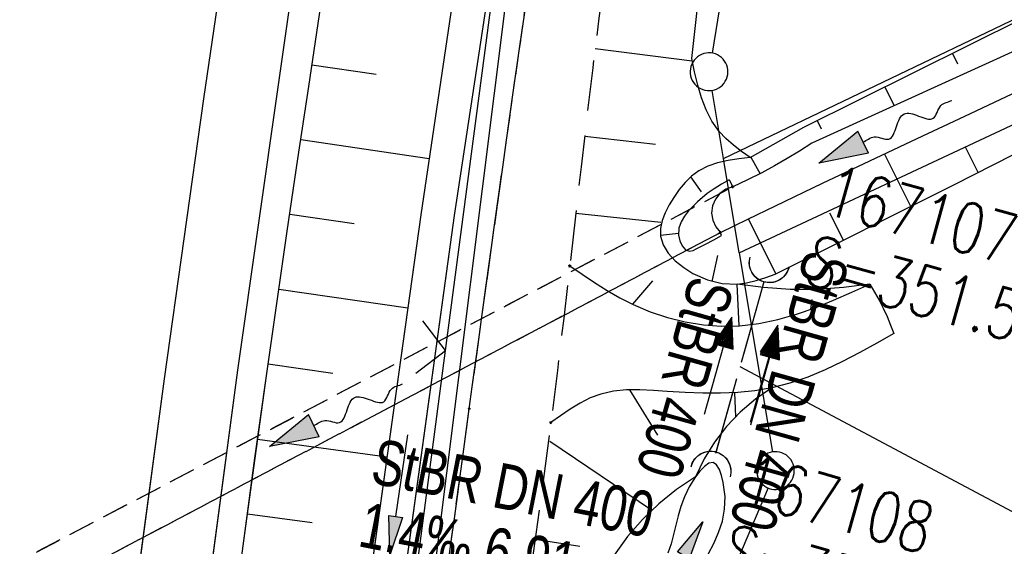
# Model space of a CAD drawing. Extents: x 508885 to 509191, y 457896 to 458644.
# Tile 53 of 58: x 509043 to 509082, y 458552 to 458573. Entities that reach past the tile are written whole.
import ezdxf

# ---------------------------------------------------------------- set-up
doc = ezdxf.new("R2010")
doc.units = 0
doc.header["$LTSCALE"] = 10
doc.header["$MEASUREMENT"] = 0
for name, pattern in [('AUSGEZOGEN', [0]), ('LT00', [0]), ('LT11', [0.3, 0.2, -0.1]), ('LT12', [0.4, 0.3, -0.1]), ('LT17', [0.15, 0.1, -0.05]), ('STRICHLINIE2', [0.375, 0.25, -0.125])]:
    doc.linetypes.add(name, pattern=pattern)
doc.layers.get('0').update_dxf_attribs({"linetype": 'LT00'})
for name, color, linetype in [('--EK_FBR', 1, 'LT00'), ('--EK_Halt-Pfeil', 4, 'LT00'), ('--EK_Haltung', 7, 'STRICHLINIE2'), ('--EK_Haltung-Text', 140, 'LT00'), ('--EK_Schacht-Text', 5, 'LT00'), ('--EL_DFK_AB_L', 21, 'LT00'), ('--EL_Halt-Pfeil', 4, 'LT00'), ('--EL_Haltung', 182, 'STRICHLINIE2'), ('--EL_Haltung-Text', 182, 'LT00'), ('--FLIEßRICHTPFEIL', 180, 'Continuous'), ('DFK_AB_L', 21, 'LT00'), ('DFK_GZPKT', 250, 'LT00'), ('DFK_KATASTER', 250, 'LT00'), ('DL', 182, 'LT12'), ('DL_PFEIL', 201, 'LT00'), ('DL_TEXT', 182, 'LT00'), ('PFEIL', 140, 'AUSGEZOGEN'), ('V111_AFBR_BAB', 250, 'LT00'), ('V111_BOESCH', 250, 'LT00'), ('V111_BOSCHUNG', 250, 'LT00'), ('V111_BR_KAPPE', 30, 'LT00'), ('V111_BR_WID', 30, 'LT17'), ('V111_EINFAHRT', 250, 'LT00'), ('V111_FELDWEG', 250, 'LT11'), ('V111_GRABEN', 250, 'LT00'), ('V111_LD_MARK', 250, 'LT00'), ('V111_UK_DURCH', 182, 'LT00'), ('V111_ZAUN', 40, 'LT00'), ('V112_AFBR_BAB', 250, 'LT00'), ('V112_BOESCH', 250, 'LT00'), ('V112_BOSCHUNG', 250, 'LT00'), ('V112_BR_KAPPE', 30, 'LT00'), ('V112_BR_WID', 30, 'LT17'), ('V112_EINFAHRT', 250, 'LT00'), ('V112_FELDWEG', 250, 'LT11'), ('V112_GRABEN', 250, 'LT00'), ('V112_LD_MARK', 250, 'LT00'), ('V112_UK_DURCH', 182, 'LT00'), ('V112_ZAUN', 40, 'LT00')]:
    doc.layers.add(name, color=color, linetype=linetype)
doc.styles.add('Haltungsbeschriftung', font='ARIAL.TTF', dxfattribs={"width": 0.75})
doc.styles.add('schachtbeschriftung', font='romans.shx', dxfattribs={"width": 0.75, "height": 2})

# ---------------------------------------------------------------- blocks, each defined once
blk = doc.blocks.new('SYMB7010')
at = {"color": 0, "linetype": 'ByBlock'}
for points in [[(-0.031408, 0.499213), (-0.093728, 0.49134), (-0.15457, 0.475719), (-0.212975, 0.452595), (-0.268021, 0.422333), (-0.31884, 0.385411), (-0.36463, 0.342411), (-0.40467, 0.29401), (-0.438329, 0.240973), (-0.465074, 0.184136), (-0.484486, 0.124395), (-0.496256, 0.062692), (-0.5002, 0)], [(0.5002, 0), (0.496256, 0.062692), (0.484485, 0.124395), (0.465074, 0.184136), (0.438329, 0.240973), (0.40467, 0.29401), (0.36463, 0.342411), (0.31884, 0.385411), (0.268021, 0.422333), (0.212975, 0.452595), (0.15457, 0.475719), (0.093728, 0.49134), (0.031408, 0.499213), (-0.031408, 0.499213)], [(-0.5002, 0), (-0.496256, -0.062692), (-0.484486, -0.124395), (-0.465075, -0.184136), (-0.438329, -0.240973), (-0.404671, -0.29401), (-0.36463, -0.342411), (-0.31884, -0.385411), (-0.268021, -0.422333), (-0.212975, -0.452595), (-0.154571, -0.475719), (-0.093728, -0.49134), (-0.031408, -0.499213), (0.031408, -0.499213)], [(0.031408, -0.499213), (0.093728, -0.491341), (0.15457, -0.475719), (0.212975, -0.452595), (0.268021, -0.422333), (0.31884, -0.385411), (0.36463, -0.342411), (0.404671, -0.294011), (0.438329, -0.240974), (0.465075, -0.184136), (0.484486, -0.124395), (0.496256, -0.062692), (0.500201, 0)]]:
    blk.add_lwpolyline(points, dxfattribs=at)
blk = doc.blocks.new('FLIEßRICHTPFEIL')
at = {"layer": '--FLIEßRICHTPFEIL'}
blk.add_hatch(color=256, dxfattribs=at).paths.add_polyline_path([(-1.95, 0.4875), (-1.95, -0.4875), (0, 0)])
for p, q in [((-1.95, 0.4875), (-1.95, -0.4875)), ((-1.95, 0.4875), (0, 0)), ((0, 0), (-1.95, -0.4875))]:
    blk.add_line(p, q, dxfattribs=at)
at = {"layer": '--FLIEßRICHTPFEIL', "start_tangent": (-1, 0), "end_tangent": (-1, 0)}
blk.add_spline([(-1.95, 0), (-2.4375, 0), (-2.925, 0.325), (-3.4125, 0), (-3.9, -0.325), (-4.3875, 0), (-4.875, 0.325), (-5.3625, 0), (-5.85, 0)], degree=3, dxfattribs=at)
blk = doc.blocks.new('Pfreil3')
at = {"layer": 'PFEIL'}
blk.add_hatch(color=256, dxfattribs=at).paths.add_polyline_path([(-1.549, 0.273), (-1.549, -0.273), (0, 0)])
for p, q in [((-1.549, 0), (-4.831, 0)), ((-1.549, -0.273), (-1.549, 0.273)), ((-1.549, 0.273), (0, 0)), ((0, 0), (-1.549, -0.273))]:
    blk.add_line(p, q, dxfattribs=at)
blk = doc.blocks.new('SYMB0011')
at = {"color": 0, "linetype": 'ByBlock'}
for p, q in [((0.5, 0), (-0.5, 0)), ((0, 0.5), (0, -0.5))]:
    blk.add_line(p, q, dxfattribs=at)
blk = doc.blocks.new('SYMB1107')
at = {"color": 0, "linetype": 'ByBlock'}
for points in [[(-0.2, 0), (-0.196157, 0.039018), (-0.184776, 0.076537), (-0.166294, 0.111114), (-0.141421, 0.141421), (-0.111114, 0.166294), (-0.076537, 0.184776), (-0.039018, 0.196157), (0, 0.2)], [(0, 0.2), (0.039018, 0.196157), (0.076537, 0.184776), (0.111114, 0.166294), (0.141421, 0.141421), (0.166294, 0.111114), (0.184776, 0.076537), (0.196157, 0.039018), (0.2, 0)]]:
    blk.add_lwpolyline(points, dxfattribs=at)
blk = doc.blocks.new('SYMB0024')
at = {"color": 0, "linetype": 'ByBlock'}
for p, q in [((-0.5, 0.5), (0, 0)), ((0, 0), (0.5, 0.5))]:
    blk.add_line(p, q, dxfattribs=at)
blk = doc.blocks.new('SYMB0070')
at = {"color": 0, "linetype": 'ByBlock'}
for p, q in [((0.5, 0), (0.2, 0.1)), ((0.2, 0.1), (0.2, 0)), ((-0.5, 0), (0.2, 0)), ((0.468, 0), (0.21, 0.086)), ((0.21, 0.086), (0.21, -0.086)), ((0.21, -0.086), (0.468, 0)), ((0.22, -0.072), (0.437, 0)), ((0.23, -0.058), (0.405, 0)), ((0.24, -0.045), (0.374, 0)), ((0.342, 0), (0.25, 0.031)), ((0.25, 0.031), (0.25, -0.031)), ((0.25, -0.031), (0.342, 0)), ((0.26, -0.017), (0.31, 0)), ((0.27, -0.003), (0.279, 0))]:
    blk.add_line(p, q, dxfattribs=at)
for points in [[(0.2, 0), (0.2, -0.1), (0.5, 0)], [(0.437, 0), (0.22, 0.072), (0.22, -0.072)], [(0.405, 0), (0.23, 0.058), (0.23, -0.058)], [(0.374, 0), (0.24, 0.045), (0.24, -0.045)], [(0.31, 0), (0.26, 0.017), (0.26, -0.017)], [(0.279, 0), (0.27, 0.003), (0.27, -0.003)]]:
    blk.add_lwpolyline(points, dxfattribs=at)

msp = doc.modelspace()

# ---------------------------------------------------------------- linework, layer by layer
at = {"layer": '--EK_FBR'}
for points in [[(509033.444, 458322.397), (509033.995, 458344.72), (509034.89, 458369.551), (509035.987, 458394.317), (509037.472, 458418.57), (509039.183, 458442.329), (509041.09, 458464.831), (509043.369, 458488.282), (509045.947, 458513.055), (509048.673, 458535.671), (509051.755, 458558.727), (509055.01, 458581.604), (509058.517, 458604.2), (509062.207, 458626.243), (509064.565, 458639.405)], [(509050.302, 458547.857), (509051.755, 458558.727), (509055.01, 458581.604), (509058.517, 458604.2), (509062.207, 458626.243), (509064.565, 458639.405)], [(509064.95, 458562.867), (509065.438, 458562.532), (509065.931, 458562.203), (509066.431, 458561.888), (509066.944, 458561.593), (509067.474, 458561.325), (509068.143, 458561.043), (509068.836, 458560.814), (509069.545, 458560.64), (509070.264, 458560.525), (509070.986, 458560.473), (509071.703, 458560.485), (509072.468, 458560.573), (509073.223, 458560.73), (509073.967, 458560.944), (509074.705, 458561.203), (509075.436, 458561.498), (509076.164, 458561.815), (509076.89, 458562.143)], [(509076.89, 458562.143), (509077.073, 458561.826), (509077.25, 458561.505), (509077.417, 458561.18), (509077.568, 458560.851), (509077.707, 458560.516), (509077.842, 458560.179)], [(509077.842, 458560.179), (509077.165, 458559.794), (509076.485, 458559.419), (509075.802, 458559.062), (509075.112, 458558.734), (509074.413, 458558.444), (509073.704, 458558.201), (509072.983, 458558.015), (509072.312, 458557.9), (509071.631, 458557.833), (509070.94, 458557.805), (509070.241, 458557.809), (509069.535, 458557.836), (509068.824, 458557.879), (509068.281, 458557.915), (509067.74, 458557.939), (509067.207, 458557.935), (509066.687, 458557.885), (509066.185, 458557.773), (509065.767, 458557.617), (509065.364, 458557.413), (509064.97, 458557.175), (509064.583, 458556.912), (509064.2, 458556.638)]]:
    msp.add_lwpolyline(points, dxfattribs=at)
at = {"layer": '--EK_FBR', "linetype": 'LT11', "flags": 128}
for points in [[(509047.968, 458447.746), (509048.48, 458453.082), (509049.005, 458458.416), (509049.544, 458463.75), (509050.099, 458469.081), (509050.519, 458473.014), (509050.947, 458476.945), (509051.382, 458480.877), (509051.822, 458484.807), (509052.267, 458488.737), (509052.713, 458492.667), (509053.167, 458496.651), (509053.625, 458500.635), (509054.088, 458504.619), (509054.559, 458508.601), (509055.039, 458512.582), (509055.531, 458516.562), (509056.005, 458520.299), (509056.49, 458524.035), (509056.982, 458527.77), (509057.481, 458531.505), (509057.983, 458535.238), (509058.487, 458538.972), (509059.102, 458543.525), (509059.717, 458548.079), (509060.334, 458552.631), (509060.955, 458557.184), (509061.443, 458560.742), (509061.936, 458564.3), (509062.434, 458567.857), (509062.94, 458571.412), (509063.454, 458574.967), (509063.991, 458578.61), (509064.537, 458582.252), (509065.092, 458585.892), (509065.652, 458589.532), (509066.217, 458593.171), (509066.827, 458597.067), (509067.442, 458600.962), (509068.065, 458604.856), (509068.698, 458608.748), (509069.342, 458612.639), (509070, 458616.527), (509070.673, 458620.412), (509071.333, 458624.126), (509072.006, 458627.838), (509072.691, 458631.548), (509073.385, 458635.256), (509074.087, 458638.962), (509074.123, 458639.153)], [(509077.309, 458639.07), (509077.309, 458639.07), (509076.475, 458634.267), (509075.449, 458628.336), (509074.425, 458622.404), (509073.401, 458616.473), (509072.377, 458610.541), (509071.352, 458604.609), (509070.324, 458598.678), (509069.292, 458592.746), (509068.899, 458590.49), (509068.508, 458588.234), (509068.122, 458585.977), (509067.744, 458583.719), (509067.377, 458581.46), (509067.023, 458579.198), (509066.686, 458576.934), (509066.368, 458574.668), (509066.11, 458572.704), (509065.864, 458570.739), (509065.629, 458568.772), (509065.401, 458566.804), (509065.175, 458564.835), (509064.95, 458562.867), (509064.709, 458560.79), (509064.46, 458558.713), (509064.2, 458556.638), (509063.906, 458554.417), (509063.6, 458552.198), (509063.283, 458549.98), (509062.959, 458547.763), (509062.633, 458545.546), (509062.308, 458543.329), (509061.987, 458541.112), (509061.674, 458538.893), (509061.285, 458536.023), (509060.911, 458533.152), (509060.551, 458530.278), (509060.2, 458527.404), (509059.856, 458524.528), (509059.516, 458521.652), (509059.176, 458518.776), (509058.833, 458515.9), (509058.117, 458510.028), (509057.379, 458504.16), (509056.619, 458498.294), (509055.839, 458492.43), (509055.483, 458489.8), (509055.126, 458487.169), (509054.77, 458484.539), (509054.416, 458481.908), (509054.069, 458479.277), (509053.73, 458476.645), (509053.4, 458474.011), (509053.084, 458471.376), (509052.783, 458468.74), (509052.463, 458465.761), (509052.162, 458462.781), (509051.878, 458459.798), (509051.607, 458456.814), (509051.347, 458453.829), (509051.094, 458450.843), (509050.845, 458447.857), (509050.598, 458444.87)]]:
    msp.add_lwpolyline(points, dxfattribs=at)
at = {"layer": '--EK_Haltung'}
msp.add_line((509070.758, 458555.424), (509072.686, 458562.274), dxfattribs=at)
at = {"layer": '--EK_Haltung-Text', "flags": 128}
msp.add_lwpolyline([(509087.715, 458563.212), (509084.597, 458552.01), (509071.722, 458558.849)], dxfattribs=at)
at = {"layer": '--EL_DFK_AB_L'}
msp.add_line((509062.517, 458574.265), (509046.104, 458443.644), dxfattribs=at)
at = {"layer": '--EL_Haltung'}
msp.add_line((509070.758, 458555.424), (509072.686, 458562.274), dxfattribs=at)
at = {"layer": 'DFK_AB_L'}
msp.add_line((509062.517, 458574.265), (509046.104, 458443.644), dxfattribs=at)
at = {"layer": 'DFK_KATASTER'}
for p, q in [((509081.535, 458638.958), (509070.61, 458571.319)), ((509071.06, 458567.129), (509190.997, 458624.577)), ((509071.69, 458563.379), (509130.53, 458590.979)), ((509071.06, 458567.129), (509070.613, 458569.839)), ((509071.69, 458563.379), (509071.06, 458567.129)), ((509071.69, 458563.379), (509073.007, 458555.469)), ((509072.837, 458554.039), (509067.954, 458542.56))]:
    msp.add_line(p, q, dxfattribs=at)
at = {"layer": 'DL'}
msp.add_line((509072.667, 458562.227), (509070.772, 458555.472), dxfattribs=at)
at = {"layer": 'V111_AFBR_BAB'}
msp.add_lwpolyline([(509050.302, 458547.857), (509051.755, 458558.727), (509055.01, 458581.604), (509058.517, 458604.2), (509062.207, 458626.243), (509064.565, 458639.405)], dxfattribs=at)
at = {"layer": 'V111_BOESCH'}
for points in [[(509072.121, 458567.177), (509071.786, 458567.416), (509071.463, 458567.663), (509071.161, 458567.925), (509070.891, 458568.209), (509070.602, 458568.616), (509070.371, 458569.065), (509070.188, 458569.547), (509070.04, 458570.053), (509069.916, 458570.577), (509069.803, 458571.109), (509072.159, 458592.311), (509079.907, 458639.001)], [(509072.121, 458567.177), (509074.257, 458568.382), (509083.009, 458572.72), (509105.436, 458583.383), (509139.37, 458599.679), (509161.459, 458610.399), (509186.317, 458622.193), (509190.994, 458624.471)], [(509051.549, 458548.66), (509051.987, 458551.939), (509052.432, 458555.218), (509052.889, 458558.495), (509053.3, 458561.37), (509053.718, 458564.243), (509054.142, 458567.116), (509054.569, 458569.988), (509054.996, 458572.861), (509055.422, 458575.733), (509055.844, 458578.607), (509056.259, 458581.481), (509056.612, 458583.97), (509056.961, 458586.46), (509057.308, 458588.951), (509057.657, 458591.441), (509058.008, 458593.93)], [(509083.557, 458571.822), (509074.577, 458567.736), (509074.088, 458567.43), (509073.596, 458567.129), (509073.098, 458566.839), (509072.592, 458566.565), (509072.017, 458566.281), (509071.435, 458566.01)], [(509070.941, 458564.19), (509072.034, 458564.721), (509073.127, 458565.249), (509075.006, 458566.148), (509076.888, 458567.04), (509078.772, 458567.927), (509080.657, 458568.812), (509082.542, 458569.698)], [(509072.121, 458567.177), (509071.68, 458567.124), (509071.248, 458567.058), (509070.831, 458566.964), (509070.438, 458566.832), (509070.077, 458566.645), (509069.796, 458566.436), (509069.541, 458566.184), (509069.305, 458565.898), (509069.085, 458565.585), (509068.902, 458565.288), (509068.742, 458564.98), (509068.621, 458564.668), (509068.554, 458564.356), (509068.555, 458564.051), (509068.66, 458563.697), (509068.865, 458563.366), (509069.146, 458563.064), (509069.48, 458562.796), (509069.844, 458562.569), (509070.423, 458562.31), (509071.012, 458562.165), (509071.603, 458562.143), (509071.984, 458562.194), (509072.363, 458562.285), (509072.741, 458562.403), (509073.118, 458562.535)], [(509073.118, 458562.535), (509075.49, 458563.717), (509077.86, 458564.901), (509080.228, 458566.09), (509082.592, 458567.287)], [(509071.435, 458566.01), (509071.161, 458565.913), (509070.924, 458565.745), (509070.742, 458565.519), (509070.628, 458565.252), (509070.591, 458564.964), (509070.634, 458564.677), (509070.754, 458564.412), (509070.941, 458564.19)], [(509076.89, 458562.143), (509075.837, 458562), (509074.777, 458561.928), (509073.715, 458561.928), (509072.656, 458562), (509071.603, 458562.143)], [(509072.983, 458558.015), (509072.331, 458557.57), (509071.73, 458557.059), (509071.185, 458556.488), (509070.703, 458555.864), (509070.289, 458555.192), (509069.947, 458554.481), (509069.195, 458553.98), (509068.49, 458553.415), (509067.839, 458552.788), (509067.246, 458552.105), (509066.717, 458551.373), (509066.256, 458550.596), (509065.867, 458549.78), (509065.552, 458548.933)]]:
    msp.add_lwpolyline(points, dxfattribs=at)
at = {"layer": 'V111_BOSCHUNG'}
for p, q in [((509065.958, 458571.502), (509069.823, 458571.013)), ((509080.168, 458571.312), (509080.374, 458570.89)), ((509054.699, 458570.86), (509057.251, 458570.48)), ((509077.48, 458569.98), (509077.848, 458569.224)), ((509074.785, 458568.644), (509074.954, 458568.314)), ((509065.551, 458568.025), (509068.366, 458567.709)), ((509054.257, 458567.893), (509059.365, 458567.133)), ((509081.198, 458566.58), (509080.691, 458567.585)), ((509072.145, 458567.191), (509072.519, 458566.527)), ((509078.513, 458565.228), (509077.473, 458567.316)), ((509069.758, 458566.402), (509070.171, 458565.809)), ((509053.818, 458564.925), (509056.375, 458564.545)), ((509065.189, 458564.955), (509068.566, 458564.608)), ((509075.83, 458563.886), (509075.296, 458564.959)), ((509073.145, 458562.548), (509072.057, 458564.732)), ((509068.553, 458564.084), (509069.275, 458564.168)), ((509070.619, 458562.248), (509070.836, 458563.283)), ((509067.459, 458561.348), (509068.258, 458562.27)), ((509071.685, 458560.484), (509071.606, 458562.142)), ((509053.383, 458561.946), (509058.516, 458561.204)), ((509074.536, 458561.141), (509074.595, 458561.533)), ((509052.956, 458558.967), (509055.528, 458558.605)), ((509067.325, 458557.942), (509068.443, 458556.139)), ((509071.497, 458557.825), (509071.545, 458556.876)), ((509052.538, 458555.985), (509057.686, 458555.282)), ((509064.151, 458555.894), (509068.194, 458553.173)), ((509052.132, 458553.013), (509054.701, 458552.662)), ((509063.58, 458552.001), (509065.354, 458551.733))]:
    msp.add_line(p, q, dxfattribs=at)
at = {"layer": 'V111_BR_KAPPE'}
for p, q in [((509071.29, 458566.286), (509071.435, 458566.01)), ((509070.991, 458564.073), (509070.941, 458564.19))]:
    msp.add_line(p, q, dxfattribs=at)
msp.add_lwpolyline([(509071.29, 458566.286), (509070.99, 458566.112), (509070.695, 458565.931), (509070.412, 458565.736), (509070.027, 458565.417), (509069.675, 458565.052), (509069.509, 458564.845), (509069.374, 458564.62), (509069.29, 458564.371), (509069.278, 458564.092), (509069.328, 458563.865), (509069.423, 458563.656), (509069.555, 458563.503), (509069.717, 458563.444), (509069.859, 458563.478), (509070.006, 458563.552), (509070.347, 458563.735), (509070.673, 458563.907), (509070.991, 458564.073)], dxfattribs=at)
at = {"layer": 'V111_BR_WID'}
for p, q in [((509042.471, 458550.826), (509071.435, 458566.01)), ((509044.297, 458550.133), (509070.941, 458564.19))]:
    msp.add_line(p, q, dxfattribs=at)
at = {"layer": 'V111_EINFAHRT'}
for points in [[(509064.95, 458562.867), (509065.438, 458562.532), (509065.931, 458562.203), (509066.431, 458561.888), (509066.944, 458561.593), (509067.474, 458561.325), (509068.143, 458561.043), (509068.836, 458560.814), (509069.545, 458560.64), (509070.264, 458560.525), (509070.986, 458560.473), (509071.703, 458560.485), (509072.468, 458560.573), (509073.223, 458560.73), (509073.967, 458560.944), (509074.705, 458561.203), (509075.436, 458561.498), (509076.164, 458561.815), (509076.89, 458562.143)], [(509076.89, 458562.143), (509077.073, 458561.826), (509077.25, 458561.505), (509077.417, 458561.18), (509077.568, 458560.851), (509077.707, 458560.516), (509077.842, 458560.179)], [(509077.842, 458560.179), (509077.165, 458559.794), (509076.485, 458559.419), (509075.802, 458559.062), (509075.112, 458558.734), (509074.413, 458558.444), (509073.704, 458558.201), (509072.983, 458558.015), (509072.312, 458557.9), (509071.631, 458557.833), (509070.94, 458557.805), (509070.241, 458557.809), (509069.535, 458557.836), (509068.824, 458557.879), (509068.281, 458557.915), (509067.74, 458557.939), (509067.207, 458557.935), (509066.687, 458557.885), (509066.185, 458557.773), (509065.767, 458557.617), (509065.364, 458557.413), (509064.97, 458557.175), (509064.583, 458556.912), (509064.2, 458556.638)]]:
    msp.add_lwpolyline(points, dxfattribs=at)
at = {"layer": 'V111_FELDWEG', "flags": 128}
for points in [[(509059.23, 458544.472), (509059.717, 458548.079), (509060.334, 458552.632), (509060.955, 458557.184), (509061.443, 458560.742), (509061.936, 458564.3), (509062.434, 458567.857), (509062.94, 458571.413), (509063.454, 458574.967), (509063.991, 458578.61), (509064.537, 458582.252), (509065.091, 458585.892), (509065.652, 458589.532), (509066.217, 458593.171), (509066.826, 458597.067), (509067.442, 458600.962), (509068.065, 458604.856), (509068.698, 458608.748), (509069.342, 458612.639), (509070, 458616.527), (509070.673, 458620.412), (509071.333, 458624.126), (509072.006, 458627.838), (509072.691, 458631.548), (509073.385, 458635.256), (509074.087, 458638.962), (509074.123, 458639.153)], [(509077.309, 458639.07), (509076.475, 458634.267), (509075.449, 458628.336), (509074.425, 458622.404), (509073.401, 458616.473), (509072.377, 458610.541), (509071.352, 458604.61), (509070.324, 458598.678), (509069.292, 458592.746), (509068.899, 458590.49), (509068.508, 458588.234), (509068.122, 458585.977), (509067.744, 458583.719), (509067.377, 458581.46), (509067.023, 458579.198), (509066.686, 458576.935), (509066.368, 458574.668), (509066.11, 458572.704), (509065.864, 458570.739), (509065.629, 458568.772), (509065.401, 458566.804), (509065.175, 458564.835), (509064.95, 458562.867), (509064.709, 458560.789), (509064.46, 458558.713), (509064.2, 458556.638), (509063.906, 458554.417), (509063.599, 458552.198), (509063.283, 458549.98), (509062.959, 458547.763), (509062.633, 458545.546), (509062.308, 458543.329), (509062.305, 458543.306)]]:
    msp.add_lwpolyline(points, dxfattribs=at)
at = {"layer": 'V111_GRABEN'}
for points in [[(509071.117, 458639.233), (509068.148, 458621.385), (509063.228, 458593.231), (509059.033, 458564.893), (509056.325, 458545.573)], [(509057.64, 458545.075), (509060.37, 458564.871), (509064.647, 458593.044), (509069.095, 458621.047), (509072.391, 458639.199)], [(509070.457, 458551.405), (509070.678, 458551.835), (509070.871, 458552.27), (509071.019, 458552.719), (509071.109, 458553.194), (509071.125, 458553.705), (509071.054, 458554.263), (509070.989, 458554.531), (509070.901, 458554.775), (509070.788, 458554.961), (509070.65, 458555.053), (509070.484, 458555.025), (509070.302, 458554.898), (509070.119, 458554.705), (509069.947, 458554.481), (509069.696, 458554.081), (509069.508, 458553.691), (509069.368, 458553.309), (509069.26, 458552.934), (509069.17, 458552.561), (509069.081, 458552.191), (509068.98, 458551.821), (509068.851, 458551.448)]]:
    msp.add_lwpolyline(points, dxfattribs=at)
at = {"layer": 'V111_LD_MARK'}
msp.add_lwpolyline([(509047.562, 458548.896), (509048.836, 458558.383), (509050.396, 458569.5), (509052.023, 458580.609), (509053.715, 458591.708), (509055.472, 458602.797), (509057.292, 458613.876), (509059.177, 458624.944), (509061.124, 458636.001), (509061.756, 458639.479)], dxfattribs=at)
at = {"layer": 'V111_ZAUN'}
for p, q in [((509060.01, 458559.507), (509061.971, 458574.378)), ((509058.084, 458544.907), (509060.01, 458559.507))]:
    msp.add_line(p, q, dxfattribs=at)
at = {"layer": 'V112_AFBR_BAB'}
msp.add_lwpolyline([(509033.444, 458322.397), (509033.995, 458344.72), (509034.89, 458369.551), (509035.987, 458394.317), (509037.472, 458418.57), (509039.183, 458442.329), (509041.09, 458464.831), (509043.369, 458488.282), (509045.947, 458513.055), (509048.673, 458535.671), (509051.755, 458558.727), (509055.01, 458581.604), (509058.517, 458604.2), (509062.207, 458626.243), (509064.565, 458639.405)], dxfattribs=at)
at = {"layer": 'V112_BOESCH'}
for points in [[(509072.121, 458567.177), (509071.786, 458567.416), (509071.463, 458567.663), (509071.161, 458567.925), (509070.891, 458568.209), (509070.602, 458568.616), (509070.371, 458569.065), (509070.188, 458569.547), (509070.04, 458570.053), (509069.916, 458570.577), (509069.803, 458571.109), (509072.159, 458592.311), (509079.907, 458639.001)], [(509072.121, 458567.177), (509074.257, 458568.382), (509083.009, 458572.72), (509105.436, 458583.383), (509139.37, 458599.679), (509161.459, 458610.399), (509186.317, 458622.193), (509190.994, 458624.471)], [(509051.549, 458548.66), (509051.987, 458551.939), (509052.433, 458555.218), (509052.889, 458558.495), (509053.3, 458561.37), (509053.718, 458564.243), (509054.142, 458567.116), (509054.569, 458569.988), (509054.996, 458572.861), (509055.422, 458575.733), (509055.844, 458578.607), (509056.259, 458581.481), (509056.612, 458583.97), (509056.961, 458586.46), (509057.308, 458588.951), (509057.657, 458591.441), (509058.008, 458593.93)], [(509083.557, 458571.822), (509074.577, 458567.736), (509074.088, 458567.43), (509073.596, 458567.129), (509073.098, 458566.839), (509072.592, 458566.565), (509072.017, 458566.281), (509071.435, 458566.01)], [(509070.941, 458564.19), (509072.034, 458564.721), (509073.127, 458565.249), (509075.006, 458566.148), (509076.888, 458567.04), (509078.772, 458567.927), (509080.657, 458568.812), (509082.542, 458569.698)], [(509072.121, 458567.177), (509071.68, 458567.124), (509071.248, 458567.058), (509070.831, 458566.964), (509070.438, 458566.832), (509070.077, 458566.646), (509069.796, 458566.436), (509069.541, 458566.184), (509069.305, 458565.898), (509069.085, 458565.585), (509068.902, 458565.288), (509068.742, 458564.98), (509068.621, 458564.668), (509068.554, 458564.356), (509068.555, 458564.051), (509068.66, 458563.697), (509068.865, 458563.366), (509069.146, 458563.064), (509069.48, 458562.796), (509069.844, 458562.569), (509070.423, 458562.31), (509071.012, 458562.165), (509071.603, 458562.143), (509071.984, 458562.194), (509072.363, 458562.285), (509072.741, 458562.403), (509073.118, 458562.535)], [(509073.118, 458562.535), (509075.49, 458563.717), (509077.86, 458564.901), (509080.228, 458566.09), (509082.592, 458567.287)], [(509071.435, 458566.01), (509071.161, 458565.913), (509070.924, 458565.745), (509070.742, 458565.519), (509070.628, 458565.252), (509070.591, 458564.964), (509070.634, 458564.677), (509070.754, 458564.412), (509070.941, 458564.19)], [(509076.89, 458562.143), (509075.837, 458562), (509074.777, 458561.928), (509073.715, 458561.928), (509072.656, 458562), (509071.603, 458562.143)], [(509072.983, 458558.015), (509072.331, 458557.57), (509071.73, 458557.059), (509071.185, 458556.488), (509070.703, 458555.864), (509070.289, 458555.192), (509069.947, 458554.481), (509069.195, 458553.98), (509068.49, 458553.415), (509067.839, 458552.788), (509067.246, 458552.105), (509066.717, 458551.373), (509066.256, 458550.596), (509065.867, 458549.78), (509065.552, 458548.933)]]:
    msp.add_lwpolyline(points, dxfattribs=at)
at = {"layer": 'V112_BOSCHUNG'}
for p, q in [((509065.958, 458571.502), (509069.823, 458571.013)), ((509080.168, 458571.312), (509080.374, 458570.89)), ((509054.699, 458570.86), (509057.251, 458570.48)), ((509077.48, 458569.98), (509077.848, 458569.224)), ((509074.785, 458568.644), (509074.954, 458568.314)), ((509065.551, 458568.025), (509068.366, 458567.709)), ((509054.257, 458567.893), (509059.365, 458567.133)), ((509081.198, 458566.58), (509080.691, 458567.585)), ((509072.145, 458567.191), (509072.519, 458566.527)), ((509078.513, 458565.228), (509077.473, 458567.316)), ((509069.758, 458566.402), (509070.171, 458565.809)), ((509053.818, 458564.925), (509056.375, 458564.545)), ((509065.189, 458564.955), (509068.566, 458564.608)), ((509075.83, 458563.886), (509075.296, 458564.959)), ((509073.145, 458562.548), (509072.057, 458564.732)), ((509068.553, 458564.084), (509069.275, 458564.168)), ((509070.619, 458562.248), (509070.836, 458563.283)), ((509067.459, 458561.348), (509068.258, 458562.27)), ((509071.685, 458560.484), (509071.606, 458562.142)), ((509053.383, 458561.946), (509058.516, 458561.204)), ((509074.536, 458561.141), (509074.595, 458561.533)), ((509052.956, 458558.967), (509055.528, 458558.605)), ((509067.325, 458557.942), (509068.443, 458556.139)), ((509071.497, 458557.825), (509071.545, 458556.876)), ((509052.538, 458555.985), (509057.686, 458555.282)), ((509064.151, 458555.894), (509068.194, 458553.173)), ((509052.132, 458553.013), (509054.701, 458552.662)), ((509063.58, 458552.001), (509065.354, 458551.733))]:
    msp.add_line(p, q, dxfattribs=at)
at = {"layer": 'V112_BR_KAPPE'}
for p, q in [((509071.29, 458566.286), (509071.435, 458566.01)), ((509070.991, 458564.073), (509070.941, 458564.19))]:
    msp.add_line(p, q, dxfattribs=at)
msp.add_lwpolyline([(509071.29, 458566.286), (509070.99, 458566.112), (509070.695, 458565.931), (509070.412, 458565.736), (509070.027, 458565.417), (509069.675, 458565.052), (509069.509, 458564.845), (509069.374, 458564.62), (509069.29, 458564.371), (509069.278, 458564.092), (509069.328, 458563.865), (509069.423, 458563.656), (509069.555, 458563.503), (509069.717, 458563.444), (509069.859, 458563.478), (509070.006, 458563.552), (509070.347, 458563.735), (509070.673, 458563.907), (509070.991, 458564.073)], dxfattribs=at)
at = {"layer": 'V112_BR_WID'}
for p, q in [((509002.561, 458529.904), (509071.435, 458566.01)), ((509002.72, 458528.199), (509070.941, 458564.19))]:
    msp.add_line(p, q, dxfattribs=at)
at = {"layer": 'V112_EINFAHRT'}
for points in [[(509064.95, 458562.867), (509065.438, 458562.532), (509065.931, 458562.203), (509066.431, 458561.888), (509066.944, 458561.593), (509067.474, 458561.325), (509068.143, 458561.043), (509068.836, 458560.814), (509069.545, 458560.64), (509070.264, 458560.525), (509070.986, 458560.473), (509071.703, 458560.485), (509072.468, 458560.573), (509073.223, 458560.73), (509073.967, 458560.944), (509074.705, 458561.203), (509075.436, 458561.498), (509076.164, 458561.815), (509076.89, 458562.143)], [(509076.89, 458562.143), (509077.073, 458561.826), (509077.25, 458561.505), (509077.417, 458561.18), (509077.568, 458560.851), (509077.707, 458560.516), (509077.842, 458560.179)], [(509077.842, 458560.179), (509077.165, 458559.794), (509076.485, 458559.419), (509075.802, 458559.062), (509075.112, 458558.734), (509074.413, 458558.444), (509073.704, 458558.201), (509072.983, 458558.015), (509072.312, 458557.9), (509071.631, 458557.833), (509070.94, 458557.805), (509070.241, 458557.809), (509069.535, 458557.836), (509068.824, 458557.879), (509068.281, 458557.915), (509067.74, 458557.94), (509067.207, 458557.935), (509066.687, 458557.885), (509066.185, 458557.773), (509065.767, 458557.617), (509065.364, 458557.413), (509064.97, 458557.175), (509064.583, 458556.912), (509064.2, 458556.638)]]:
    msp.add_lwpolyline(points, dxfattribs=at)
at = {"layer": 'V112_FELDWEG', "flags": 128}
for points in [[(509075.207, 457898.869), (509074.801, 457900.932), (509074.318, 457903.466), (509073.848, 457906.002), (509073.386, 457908.54), (509072.931, 457911.08), (509072.478, 457913.619), (509072.026, 457916.16), (509071.572, 457918.699), (509071.111, 457921.238), (509070.643, 457923.775), (509070.181, 457926.225), (509069.71, 457928.674), (509069.234, 457931.122), (509068.756, 457933.57), (509068.278, 457936.017), (509067.802, 457938.465), (509067.332, 457940.913), (509066.869, 457943.363), (509066.417, 457945.815), (509065.978, 457948.269), (509065.524, 457950.902), (509065.085, 457953.537), (509064.659, 457956.175), (509064.241, 457958.814), (509063.829, 457961.455), (509063.421, 457964.096), (509063.012, 457966.737), (509062.601, 457969.377), (509062.109, 457972.494), (509061.611, 457975.61), (509061.11, 457978.725), (509060.61, 457981.841), (509060.112, 457984.957), (509059.62, 457988.073), (509059.136, 457991.191), (509058.664, 457994.311), (509058.184, 457997.579), (509057.717, 458000.849), (509057.26, 458004.12), (509056.812, 458007.393), (509056.369, 458010.666), (509055.931, 458013.94), (509055.493, 458017.214), (509054.769, 458022.614), (509054.044, 458028.013), (509053.316, 458033.412), (509052.587, 458038.811), (509051.858, 458044.211), (509051.129, 458049.613), (509050.769, 458052.287), (509050.413, 458054.961), (509050.064, 458057.637), (509049.726, 458060.313), (509049.403, 458062.991), (509049.096, 458065.671), (509048.812, 458068.352), (509048.551, 458071.035), (509048.319, 458073.721), (509048.119, 458076.409), (509047.991, 458078.433), (509047.879, 458080.457), (509047.782, 458082.483), (509047.697, 458084.51), (509047.62, 458086.537), (509047.55, 458088.564), (509047.482, 458090.592), (509047.356, 458094.433), (509047.233, 458098.274), (509047.115, 458102.114), (509047.004, 458105.955), (509046.92, 458109.058), (509046.84, 458112.16), (509046.761, 458115.263), (509046.683, 458118.366), (509046.603, 458121.469), (509046.52, 458124.572), (509046.432, 458127.675), (509046.321, 458131.306), (509046.202, 458134.936), (509046.08, 458138.566), (509045.956, 458142.196), (509045.833, 458145.827), (509045.713, 458149.457), (509045.624, 458152.279), (509045.536, 458155.101), (509045.448, 458157.923), (509045.357, 458160.745), (509045.262, 458163.567), (509045.16, 458166.389), (509045.049, 458169.21), (509044.913, 458172.358), (509044.765, 458175.506), (509044.608, 458178.653), (509044.445, 458181.8), (509044.277, 458184.947), (509044.107, 458188.094), (509043.937, 458191.241), (509043.77, 458194.388), (509043.608, 458197.535), (509043.407, 458201.625), (509043.217, 458205.715), (509043.034, 458209.806), (509042.858, 458213.897), (509042.686, 458217.988), (509042.517, 458222.079), (509042.357, 458225.975), (509042.198, 458229.871), (509042.045, 458233.768), (509041.897, 458237.664), (509041.758, 458241.561), (509041.627, 458245.529), (509041.504, 458249.498), (509041.39, 458253.467), (509041.283, 458257.436), (509041.182, 458261.405), (509041.084, 458265.374), (509040.896, 458273.402), (509040.72, 458281.43), (509040.558, 458289.458), (509040.498, 458292.64), (509040.442, 458295.823), (509040.393, 458299.005), (509040.351, 458302.187), (509040.319, 458305.37), (509040.298, 458308.552), (509040.291, 458311.735), (509040.299, 458314.917), (509040.329, 458318.608), (509040.38, 458322.298), (509040.45, 458325.988), (509040.537, 458329.678), (509040.639, 458333.368), (509040.753, 458337.058), (509040.879, 458340.747), (509041.014, 458344.436), (509041.152, 458348.01), (509041.298, 458351.584), (509041.453, 458355.157), (509041.619, 458358.73), (509041.797, 458362.302), (509041.989, 458365.873), (509042.181, 458369.196), (509042.383, 458372.519), (509042.594, 458375.841), (509042.811, 458379.163), (509043.032, 458382.485), (509043.255, 458385.806), (509043.478, 458389.128), (509043.697, 458392.45), (509043.912, 458395.777), (509044.125, 458399.104), (509044.337, 458402.431), (509044.551, 458405.758), (509044.768, 458409.084), (509044.992, 458412.41), (509045.225, 458415.735), (509045.468, 458419.06), (509045.769, 458422.954), (509046.085, 458426.847), (509046.416, 458430.739), (509046.757, 458434.629), (509047.109, 458438.52), (509047.467, 458442.409), (509047.968, 458447.746), (509048.48, 458453.082), (509049.005, 458458.416), (509049.544, 458463.75), (509050.099, 458469.081), (509050.519, 458473.014), (509050.947, 458476.945), (509051.382, 458480.877), (509051.822, 458484.807), (509052.267, 458488.737), (509052.713, 458492.667), (509053.167, 458496.651), (509053.625, 458500.635), (509054.088, 458504.619), (509054.559, 458508.601), (509055.039, 458512.582), (509055.531, 458516.562), (509056.005, 458520.299), (509056.49, 458524.035), (509056.982, 458527.77), (509057.481, 458531.505), (509057.983, 458535.238), (509058.487, 458538.972), (509059.102, 458543.525), (509059.717, 458548.079), (509060.334, 458552.631), (509060.955, 458557.184), (509061.443, 458560.742), (509061.936, 458564.3), (509062.434, 458567.857), (509062.94, 458571.412), (509063.454, 458574.967), (509063.991, 458578.61), (509064.537, 458582.252), (509065.092, 458585.892), (509065.652, 458589.532), (509066.217, 458593.171), (509066.827, 458597.067), (509067.442, 458600.962), (509068.065, 458604.856), (509068.698, 458608.748), (509069.342, 458612.639), (509070, 458616.527), (509070.673, 458620.412), (509071.333, 458624.126), (509072.006, 458627.838), (509072.691, 458631.548), (509073.385, 458635.256), (509074.087, 458638.962), (509074.123, 458639.153)], [(509077.309, 458639.07), (509076.475, 458634.267), (509075.449, 458628.336), (509074.425, 458622.404), (509073.401, 458616.473), (509072.377, 458610.541), (509071.352, 458604.609), (509070.324, 458598.678), (509069.292, 458592.746), (509068.899, 458590.49), (509068.508, 458588.234), (509068.122, 458585.977), (509067.744, 458583.719), (509067.377, 458581.46), (509067.023, 458579.198), (509066.686, 458576.934), (509066.368, 458574.668), (509066.11, 458572.704), (509065.864, 458570.739), (509065.629, 458568.772), (509065.401, 458566.804), (509065.175, 458564.835), (509064.95, 458562.867), (509064.709, 458560.79), (509064.46, 458558.713), (509064.2, 458556.638), (509063.906, 458554.417), (509063.6, 458552.198), (509063.283, 458549.98), (509062.959, 458547.763), (509062.633, 458545.546), (509062.308, 458543.329), (509061.987, 458541.112), (509061.674, 458538.893), (509061.285, 458536.023), (509060.911, 458533.152), (509060.551, 458530.278), (509060.2, 458527.404), (509059.856, 458524.528), (509059.516, 458521.652), (509059.176, 458518.776), (509058.833, 458515.9), (509058.117, 458510.028), (509057.379, 458504.16), (509056.619, 458498.294), (509055.839, 458492.43), (509055.483, 458489.8), (509055.126, 458487.169), (509054.77, 458484.539), (509054.416, 458481.908), (509054.069, 458479.277), (509053.73, 458476.645), (509053.4, 458474.011), (509053.084, 458471.376), (509052.783, 458468.74), (509052.463, 458465.761), (509052.162, 458462.781), (509051.878, 458459.798), (509051.607, 458456.814), (509051.347, 458453.829), (509051.094, 458450.843), (509050.845, 458447.857), (509050.598, 458444.87), (509050.349, 458441.884), (509050.072, 458438.612), (509049.792, 458435.34), (509049.512, 458432.068), (509049.233, 458428.796), (509048.957, 458425.524), (509048.688, 458422.251), (509048.428, 458418.978), (509048.176, 458415.689), (509047.934, 458412.398), (509047.698, 458409.108), (509047.466, 458405.817), (509047.237, 458402.525), (509047.008, 458399.234), (509046.777, 458395.942), (509046.542, 458392.651), (509046.323, 458389.643), (509046.101, 458386.636), (509045.881, 458383.629), (509045.664, 458380.621), (509045.454, 458377.613), (509045.254, 458374.605), (509045.067, 458371.596), (509044.895, 458368.586), (509044.743, 458365.575), (509044.639, 458363.241), (509044.546, 458360.907), (509044.46, 458358.572), (509044.379, 458356.237), (509044.301, 458353.901), (509044.223, 458351.566), (509044.141, 458349.23), (509044.054, 458346.895), (509043.959, 458344.56), (509043.863, 458342.418), (509043.761, 458340.277), (509043.656, 458338.135), (509043.553, 458335.994), (509043.454, 458333.853), (509043.363, 458331.711), (509043.284, 458329.57), (509043.219, 458327.427), (509043.173, 458325.285), (509043.148, 458323.222), (509043.138, 458321.159), (509043.141, 458319.095), (509043.151, 458317.032), (509043.164, 458314.968), (509043.187, 458311.376), (509043.21, 458307.784), (509043.234, 458304.192), (509043.263, 458300.601), (509043.299, 458297.009), (509043.344, 458293.418), (509043.399, 458289.827), (509043.454, 458286.852), (509043.517, 458283.878), (509043.583, 458280.903), (509043.652, 458277.929), (509043.721, 458274.954), (509043.787, 458271.98), (509043.849, 458269.005), (509043.903, 458266.03), (509043.944, 458263.389), (509043.981, 458260.749), (509044.016, 458258.108), (509044.052, 458255.468), (509044.093, 458252.827), (509044.14, 458250.187), (509044.197, 458247.547), (509044.266, 458244.908), (509044.351, 458242.269), (509044.448, 458239.755), (509044.559, 458237.242), (509044.68, 458234.73), (509044.81, 458232.217), (509044.945, 458229.705), (509045.083, 458227.193), (509045.22, 458224.68), (509045.354, 458222.168), (509045.53, 458218.718), (509045.696, 458215.268), (509045.856, 458211.817), (509046.012, 458208.367), (509046.166, 458204.916), (509046.32, 458201.466), (509046.477, 458198.015), (509046.7, 458193.269), (509046.931, 458188.523), (509047.169, 458183.778), (509047.413, 458179.032), (509047.662, 458174.287), (509047.914, 458169.542), (509048.065, 458166.708), (509048.215, 458163.875), (509048.36, 458161.041), (509048.497, 458158.207), (509048.624, 458155.372), (509048.738, 458152.537), (509048.836, 458149.702), (509048.908, 458147.215), (509048.968, 458144.727), (509049.019, 458142.239), (509049.064, 458139.75), (509049.107, 458137.262), (509049.149, 458134.774), (509049.194, 458132.285), (509049.244, 458129.797), (509049.303, 458127.309), (509049.37, 458124.88), (509049.447, 458122.451), (509049.53, 458120.023), (509049.62, 458117.594), (509049.694, 458115.666), (509049.766, 458113.737), (509049.833, 458111.809), (509049.89, 458109.88), (509049.933, 458107.951), (509049.958, 458106.022), (509049.963, 458104.335), (509049.957, 458102.647), (509049.942, 458100.959), (509049.924, 458099.272), (509049.908, 458097.584), (509049.897, 458095.897), (509049.897, 458094.21), (509049.911, 458092.523), (509049.945, 458090.837), (509050.005, 458089.07), (509050.088, 458087.304), (509050.191, 458085.538), (509050.31, 458083.773), (509050.442, 458082.009), (509050.584, 458080.245), (509050.732, 458078.481), (509050.884, 458076.717), (509051.142, 458073.73), (509051.402, 458070.743), (509051.666, 458067.758), (509051.937, 458064.773), (509052.216, 458061.79), (509052.506, 458058.808), (509052.809, 458055.827), (509053.127, 458052.849), (509053.462, 458049.872), (509053.851, 458046.616), (509054.26, 458043.361), (509054.687, 458040.109), (509055.13, 458036.859), (509055.586, 458033.61), (509056.051, 458030.362), (509056.523, 458027.115), (509057, 458023.868), (509057.479, 458020.622), (509057.957, 458017.376), (509058.514, 458013.571), (509059.067, 458009.765), (509059.619, 458005.96), (509060.171, 458002.154), (509060.726, 457998.349), (509061.285, 457994.545), (509062.2, 457988.396), (509063.129, 457982.25), (509064.071, 457976.105), (509065.023, 457969.961), (509065.503, 457966.894), (509065.986, 457963.827), (509066.476, 457960.761), (509066.974, 457957.697), (509067.482, 457954.634), (509068.001, 457951.573), (509068.534, 457948.515), (509069.075, 457945.497), (509069.627, 457942.482), (509070.189, 457939.468), (509070.756, 457936.455), (509071.327, 457933.443), (509071.897, 457930.43), (509072.465, 457927.417), (509073.026, 457924.403), (509073.5, 457921.819), (509073.97, 457919.235), (509074.438, 457916.65), (509074.906, 457914.065), (509075.377, 457911.481), (509075.852, 457908.897), (509076.335, 457906.316), (509076.827, 457903.736), (509077.331, 457901.158), (509077.806, 457898.8)]]:
    msp.add_lwpolyline(points, dxfattribs=at)
at = {"layer": 'V112_GRABEN'}
for points in [[(509071.117, 458639.233), (509068.148, 458621.385), (509063.228, 458593.231), (509059.033, 458564.893), (509054.985, 458536.012), (509054.588, 458533.12), (509054.204, 458530.225), (509053.833, 458527.329), (509053.47, 458524.432), (509053.115, 458521.534), (509052.763, 458518.636), (509052.414, 458515.737), (509052.063, 458512.838), (509051.679, 458509.69), (509051.294, 458506.543), (509050.909, 458503.396)], [(509056.405, 458536.115), (509060.37, 458564.871), (509064.647, 458593.044), (509069.095, 458621.047), (509072.391, 458639.199)], [(509070.457, 458551.405), (509070.678, 458551.835), (509070.871, 458552.269), (509071.019, 458552.719), (509071.109, 458553.194), (509071.125, 458553.705), (509071.054, 458554.263), (509070.989, 458554.531), (509070.901, 458554.775), (509070.788, 458554.961), (509070.65, 458555.053), (509070.484, 458555.025), (509070.302, 458554.898), (509070.119, 458554.705), (509069.947, 458554.481), (509069.696, 458554.081), (509069.508, 458553.691), (509069.368, 458553.31), (509069.26, 458552.933), (509069.17, 458552.561), (509069.081, 458552.191), (509068.98, 458551.821), (509068.851, 458551.448)]]:
    msp.add_lwpolyline(points, dxfattribs=at)
at = {"layer": 'V112_LD_MARK'}
msp.add_lwpolyline([(509035.73, 458433.591), (509036.333, 458441.408), (509036.965, 458449.222), (509037.625, 458457.035), (509038.312, 458464.845), (509039.037, 458472.777), (509039.791, 458480.706), (509040.573, 458488.633), (509041.385, 458496.556), (509042.227, 458504.476), (509043.101, 458512.393), (509044.006, 458520.306), (509044.944, 458528.216), (509045.915, 458536.121), (509047.342, 458547.256), (509048.836, 458558.383), (509050.396, 458569.5), (509052.023, 458580.609), (509053.715, 458591.708), (509055.472, 458602.797), (509057.292, 458613.875), (509059.177, 458624.944), (509061.124, 458636.001), (509061.756, 458639.479)], dxfattribs=at)
at = {"layer": 'V112_ZAUN'}
for p, q in [((509060.01, 458559.507), (509061.971, 458574.378)), ((509058.049, 458544.636), (509060.01, 458559.507))]:
    msp.add_line(p, q, dxfattribs=at)

# ---------------------------------------------------------------- block references
at = {"layer": '--EK_Halt-Pfeil', "xscale": 4.000000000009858, "yscale": 4, "zscale": 4, "rotation": 74.28223000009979}
msp.add_blockref('SYMB0070', (509072.685, 458558.578), dxfattribs=at)
at = {"layer": '--EL_Halt-Pfeil', "xscale": 4.000000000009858, "yscale": 4, "zscale": 4, "rotation": 74.28223000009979}
msp.add_blockref('SYMB0070', (509070.851, 458558.897), dxfattribs=at)
at = {"layer": '--FLIEßRICHTPFEIL', "rotation": 205.1881574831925}
for p in [(509074.855, 458566.953), (509053.007, 458555.687)]:
    msp.add_blockref('FLIEßRICHTPFEIL', p, dxfattribs=at)
at = {"layer": 'DFK_GZPKT', "xscale": 1.500000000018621, "yscale": 1.5, "zscale": 1.5, "rotation": 264.7377099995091}
for p in [(509070.49, 458570.58), (509073.13, 458554.729)]:
    msp.add_blockref('SYMB7010', p, dxfattribs=at)
at = {"layer": 'DL_PFEIL', "xscale": 4.000000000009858, "yscale": 4, "zscale": 4, "rotation": 74.28223000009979}
msp.add_blockref('SYMB0070', (509072.695, 458558.47), dxfattribs=at)
at = {"layer": 'PFEIL'}
for p, rotation in [((509057.8, 458551.368), 261.5566478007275), ((509070.242, 458552.701), 59.91705484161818)]:
    msp.add_blockref('Pfreil3', p, dxfattribs=dict(at, rotation=rotation))
at = {"layer": 'V111_BR_WID', "xscale": 0.09999999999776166, "yscale": 0.09999999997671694, "zscale": 0.1, "rotation": 249.2379000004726}
for p in [(509071.435, 458566.01), (509070.941, 458564.19)]:
    msp.add_blockref('SYMB0011', p, dxfattribs=at)
at = {"layer": 'V111_FELDWEG', "xscale": 0.09999999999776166, "yscale": 0.09999999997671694, "zscale": 0.1, "rotation": 249.2379000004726}
for p in [(509064.95, 458562.867), (509060.955, 458557.184), (509064.2, 458556.638)]:
    msp.add_blockref('SYMB0011', p, dxfattribs=at)
at = {"layer": 'V111_UK_DURCH', "zscale": 4}
for p, xscale, yscale, rotation in [((509072.889, 458562.996), 3.999999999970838, 3.99999999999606, 163.8947130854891), ((509070.555, 458554.702), 3.99999999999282, 3.999999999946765, 344.1302814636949)]:
    msp.add_blockref('SYMB1107', p, dxfattribs=dict(at, xscale=xscale, yscale=yscale, rotation=rotation))
at = {"layer": 'V111_ZAUN', "xscale": 2.099999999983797, "yscale": 2.099999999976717, "zscale": 2.1, "rotation": 82.48702999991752}
msp.add_blockref('SYMB0024', (509060.01, 458559.507), dxfattribs=at)
at = {"layer": 'V112_BR_WID', "xscale": 0.1000000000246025, "yscale": 0.09999999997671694, "zscale": 0.1, "rotation": 268.4925099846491}
for p in [(509071.435, 458566.01), (509070.941, 458564.19)]:
    msp.add_blockref('SYMB0011', p, dxfattribs=at)
at = {"layer": 'V112_FELDWEG', "xscale": 0.1000000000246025, "yscale": 0.09999999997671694, "zscale": 0.1, "rotation": 268.4925099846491}
for p in [(509064.95, 458562.867), (509060.955, 458557.184), (509064.2, 458556.638)]:
    msp.add_blockref('SYMB0011', p, dxfattribs=at)
at = {"layer": 'V112_UK_DURCH', "zscale": 4}
for p, xscale, yscale, rotation in [((509072.889, 458562.996), 4.000000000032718, 4.000000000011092, 168.1231380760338), ((509070.555, 458554.702), 3.999999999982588, 3.999999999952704, 347.4719886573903)]:
    msp.add_blockref('SYMB1107', p, dxfattribs=dict(at, xscale=xscale, yscale=yscale, rotation=rotation))
at = {"layer": 'V112_ZAUN', "xscale": 2.099999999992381, "yscale": 2.099999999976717, "zscale": 2.1, "rotation": 82.48753000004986}
msp.add_blockref('SYMB0024', (509060.01, 458559.507), dxfattribs=at)

# ---------------------------------------------------------------- texts
at = {"layer": '--EK_Haltung-Text', "style": 'Haltungsbeschriftung', "width": 0.75}
for s, p in [('StBR DN 400', (509056.971, 458554.249)), ('1.4‰ 6.91m', (509056.476, 458551.737))]:
    msp.add_text(s, height=1.8, rotation=-11.145, dxfattribs=at).set_placement(p)
at = {"layer": '--EK_Schacht-Text', "style": 'schachtbeschriftung', "width": 0.75}
for s, rotation, p in [('167107', -15.7102, (509074.949, 458564.976)), ('S=351.55', -15.7102, (509074.169, 458562.204)), ('167108', -15.7178, (509071.637, 458553.488)), ('S=351.56', -15.7178, (509070.857, 458550.716))]:
    msp.add_text(s, height=2, rotation=rotation, dxfattribs=at).set_placement(p)
at = {"layer": '--EL_Haltung-Text', "style": 'Haltungsbeschriftung', "width": 0.75}
msp.add_text('StBR DN 400', height=1.8, rotation=-105.7178, dxfattribs=at).set_placement((509074.357, 458563.573))
at = {"layer": 'DL_TEXT', "style": 'Haltungsbeschriftung', "width": 0.75}
msp.add_text('StBR 400', height=1.8, rotation=-105.7178, dxfattribs=at).set_placement((509069.763, 458562.538))

doc.saveas('drawing.dxf')
